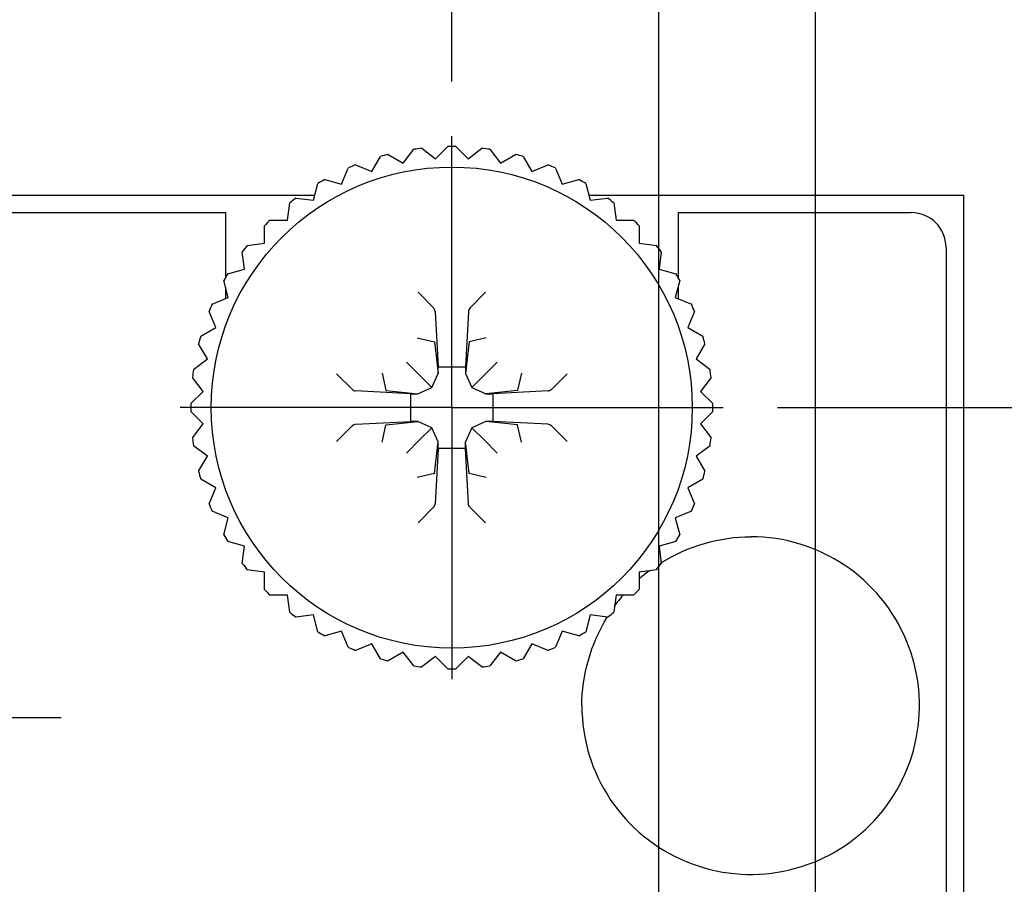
# Model space of a CAD drawing. Header units: inches. Extents: x 0 to 34, y 0 to 22.
# Tile 19 of 36: x 7.4 to 8.5, y 16.2 to 17.2. Entities that reach past the tile are written whole.
import ezdxf

# ---------------------------------------------------------------- set-up
doc = ezdxf.new("R2010")
doc.units = ezdxf.units.IN
doc.header["$LTSCALE"] = 1.87
doc.header["$MEASUREMENT"] = 0
doc.linetypes.add('CENTER', pattern=[0.6, 0.375, -0.075, 0.075, -0.075])
doc.layers.get('0').update_dxf_attribs({"linetype": 'CONTINUOUS'})
doc.layers.add('02___PRT_ALL_AXES', color=7, linetype='CONTINUOUS')
doc.layers.add('DIMENSIONS', color=7, linetype='CONTINUOUS')
doc.styles.get("Standard").update_dxf_attribs({"font": 'txt', "width": 0.8})
doc.dimstyles.new('DIMSTYLE_1', dxfattribs={"dimtxt": 0.125, "dimasz": 0.18, "dimexe": 0.125, "dimexo": 0.0625, "dimgap": 0.03125, "dimtad": 0, "dimtih": 1, "dimtoh": 1, "dimlfac": 0.5, "dimzin": 4, "dimdsep": 46, "dimtxsty": 'STANDARD', "dimblk": '_FILLED', "dimblk1": '_FILLED', "dimblk2": '_FILLED', "dimcen": 0.09, "dimadec": 0, "dimazin": 0, "dimtp": 0.001, "dimtm": 0.001, "dimtfac": 1, "dimtofl": 0, "dimtmove": 0, "dimatfit": 3, "dimldrblk": '_FILLED', "dimfxl": 1, "dimtolj": 1, "dimtzin": 4, "dimarcsym": 0})

# ---------------------------------------------------------------- blocks, each defined once
blk = doc.blocks.new('*D8')
at = {"layer": 'DIMENSIONS', "color": 2, "linetype": 'CONTINUOUS'}
blk.add_line((8.2739, 16.7299), (9.1907, 16.7299), dxfattribs=at)
at = {"layer": 'DIMENSIONS', "color": 2, "linetype": 'CONTINUOUS', "insert": (9.2532, 16.7924), "char_height": 0.125, "width": 1.225, "attachment_point": 1, "line_spacing_factor": 0.9}
blk.add_mtext('4.82{\\Ftxt.shx;\\W1.000000;\\H0.125000; }[122.4]', dxfattribs=at)
blk = doc.blocks.new('_FILLED')
at = {"color": 0, "linetype": 'BYBLOCK'}
blk.add_solid([(0, 0), (-1, 0.1736), (-1, -0.1736)], dxfattribs=at)
blk = doc.blocks.new('*D19')
at = {"layer": 'DIMENSIONS', "color": 2, "linetype": 'CONTINUOUS'}
blk.add_line((7.1614, 17.0034), (7.1614, 17.7302), dxfattribs=at)
at = {"layer": 'DIMENSIONS', "color": 2, "linetype": 'CONTINUOUS', "insert": (7.0989, 17.7927), "char_height": 0.125, "width": 0.925, "attachment_point": 1, "rotation": 90, "line_spacing_factor": 0.9}
blk.add_mtext('.17{\\Ftxt.shx;\\W1.000000;\\H0.125000; }[4.3]', dxfattribs=at)
blk = doc.blocks.new('*D20')
at = {"layer": 'DIMENSIONS', "color": 2, "linetype": 'CONTINUOUS'}
for p, q in [((7.3364, 17.623), (7.3364, 17.7302)), ((7.1954, 17.439), (7.3364, 17.623)), ((7.1954, 16.6914), (7.1954, 17.439))]:
    blk.add_line(p, q, dxfattribs=at)
at = {"layer": 'DIMENSIONS', "color": 2, "linetype": 'CONTINUOUS', "insert": (7.2739, 17.7927), "char_height": 0.125, "width": 0.925, "attachment_point": 1, "rotation": 90, "line_spacing_factor": 0.9}
blk.add_mtext('.15{\\Ftxt.shx;\\W1.000000;\\H0.125000; }[3.9]', dxfattribs=at)
blk = doc.blocks.new('*D21')
at = {"layer": 'DIMENSIONS', "color": 2, "linetype": 'CONTINUOUS'}
blk.add_line((7.8994, 17.1044), (7.8994, 17.7302), dxfattribs=at)
at = {"layer": 'DIMENSIONS', "color": 2, "linetype": 'CONTINUOUS', "insert": (7.8369, 17.7927), "char_height": 0.125, "width": 0.925, "attachment_point": 1, "rotation": 90, "line_spacing_factor": 0.9}
blk.add_mtext('.20{\\Ftxt.shx;\\W1.000000;\\H0.125000; }[5.1]', dxfattribs=at)
blk = doc.blocks.new('*D22')
at = {"layer": 'DIMENSIONS', "color": 2, "linetype": 'CONTINUOUS'}
blk.add_line((8.1374, 15.4844), (8.1374, 17.7302), dxfattribs=at)
at = {"layer": 'DIMENSIONS', "color": 2, "linetype": 'CONTINUOUS', "insert": (8.0749, 17.7927), "char_height": 0.125, "width": 1.225, "attachment_point": 1, "rotation": 90, "line_spacing_factor": 0.9}
blk.add_mtext('2X .32{\\Ftxt.shx;\\W1.000000;\\H0.125000; }[8.1]', dxfattribs=at)
blk = doc.blocks.new('*D23')
at = {"layer": 'DIMENSIONS', "color": 2, "linetype": 'CONTINUOUS'}
blk.add_line((8.3174, 15.4844), (8.3174, 17.7302), dxfattribs=at)
at = {"layer": 'DIMENSIONS', "color": 2, "linetype": 'CONTINUOUS', "insert": (8.2549, 17.7927), "char_height": 0.125, "width": 1.325, "attachment_point": 1, "rotation": 90, "line_spacing_factor": 0.9}
blk.add_mtext('2X .41{\\Ftxt.shx;\\W1.000000;\\H0.125000; }[10.4]', dxfattribs=at)

msp = doc.modelspace()

# ---------------------------------------------------------------- linework, layer by layer
at = {"color": 7, "linetype": 'CONTINUOUS'}
for p, q in [((7.8807, 17.0157), (7.8948, 17.0298)), ((7.904, 17.0298), (7.9182, 17.0157)), ((7.8074, 17.0011), (7.8173, 17.0184)), ((7.8263, 17.0208), (7.8435, 17.0108)), ((7.8435, 17.0108), (7.8557, 17.0267)), ((7.8649, 17.0279), (7.8807, 17.0157)), ((7.9182, 17.0157), (7.934, 17.0279)), ((7.9432, 17.0267), (7.9553, 17.0108)), ((7.9553, 17.0108), (7.9726, 17.0208)), ((7.9815, 17.0184), (7.9915, 17.0011)), ((7.7889, 17.0088), (7.8074, 17.0011)), ((7.9915, 17.0011), (8.01, 17.0088)), ((7.7727, 16.9868), (7.7804, 17.0052)), ((8.0185, 17.0052), (8.0261, 16.9868)), ((7.7403, 16.9681), (7.7455, 16.9873)), ((7.7534, 16.992), (7.7727, 16.9868)), ((8.0261, 16.9868), (8.0454, 16.992)), ((8.0534, 16.9873), (8.0586, 16.9681)), ((6.9114, 16.9739), (7.7418, 16.9739)), ((8.057, 16.9739), (8.4874, 16.9739)), ((8.4874, 16.9739), (8.4874, 6.8459)), ((7.7106, 16.9452), (7.7132, 16.965)), ((7.7205, 16.9707), (7.7403, 16.9681)), ((8.0586, 16.9681), (8.0784, 16.9707)), ((8.0857, 16.965), (8.0883, 16.9452)), ((6.9714, 16.9539), (7.6394, 16.9539)), ((8.1594, 16.9539), (8.4274, 16.9539)), ((7.6906, 16.9452), (7.7106, 16.9452)), ((8.0883, 16.9452), (8.1083, 16.9452)), ((7.6841, 16.9187), (7.6841, 16.9387)), ((8.1148, 16.9387), (8.1148, 16.9187)), ((7.6643, 16.9161), (7.6841, 16.9187)), ((8.1148, 16.9187), (8.1346, 16.9161)), ((7.6613, 16.889), (7.6586, 16.9088)), ((8.1402, 16.9088), (8.1376, 16.889)), ((8.4674, 16.9139), (8.4674, 6.9059)), ((7.642, 16.8838), (7.6613, 16.889)), ((8.1376, 16.889), (8.1569, 16.8838)), ((7.6425, 16.8566), (7.6373, 16.8759)), ((8.1615, 16.8759), (8.1563, 16.8566)), ((7.8606, 16.8624), (7.8784, 16.8444)), ((7.9382, 16.8624), (7.9206, 16.8444)), ((7.6241, 16.8489), (7.6425, 16.8566)), ((8.1563, 16.8566), (8.1748, 16.8489)), ((7.6282, 16.8219), (7.6205, 16.8404)), ((7.8803, 16.8405), (7.8837, 16.7769)), ((7.9186, 16.8405), (7.9152, 16.7769)), ((8.1783, 16.8404), (8.1707, 16.8219)), ((7.6109, 16.812), (7.6282, 16.8219)), ((8.1707, 16.8219), (8.188, 16.812)), ((7.8597, 16.81), (7.8795, 16.8056)), ((7.8795, 16.8056), (7.8796, 16.8053)), ((7.8796, 16.8053), (7.8836, 16.769)), ((7.9192, 16.8053), (7.9153, 16.769)), ((7.9192, 16.8053), (7.9194, 16.8056)), ((7.9391, 16.81), (7.9194, 16.8056)), ((7.6185, 16.7858), (7.6085, 16.803)), ((8.1904, 16.803), (8.1804, 16.7858)), ((7.6026, 16.7736), (7.6185, 16.7858)), ((7.8473, 16.782), (7.8623, 16.767)), ((7.9516, 16.782), (7.9366, 16.767)), ((8.1804, 16.7858), (8.1962, 16.7736)), ((7.8193, 16.7696), (7.8237, 16.7498)), ((7.8836, 16.769), (7.8837, 16.7769)), ((7.8837, 16.7769), (7.9152, 16.7769)), ((7.9152, 16.7769), (7.9153, 16.769)), ((7.9795, 16.7696), (7.9751, 16.7498)), ((7.6136, 16.7486), (7.6014, 16.7644)), ((7.7669, 16.7687), (7.7849, 16.751)), ((7.8623, 16.767), (7.8764, 16.7529)), ((7.8764, 16.7529), (7.8836, 16.769)), ((7.9153, 16.769), (7.9225, 16.7529)), ((7.9366, 16.767), (7.9225, 16.7529)), ((8.0319, 16.7687), (8.014, 16.7509)), ((8.1974, 16.7644), (8.1853, 16.7486)), ((7.5995, 16.7345), (7.6136, 16.7486)), ((7.8524, 16.7456), (7.7888, 16.749)), ((7.824, 16.7497), (7.8237, 16.7498)), ((7.824, 16.7497), (7.8603, 16.7457)), ((7.8603, 16.7457), (7.8764, 16.7529)), ((7.9225, 16.7529), (7.9386, 16.7457)), ((7.9748, 16.7497), (7.9386, 16.7457)), ((8.01, 16.749), (7.9465, 16.7456)), ((7.9751, 16.7498), (7.9748, 16.7497)), ((8.1853, 16.7486), (8.1994, 16.7345)), ((7.8524, 16.7456), (7.8603, 16.7457)), ((7.8524, 16.7141), (7.8524, 16.7456)), ((7.9386, 16.7457), (7.9465, 16.7456)), ((7.9465, 16.7456), (7.9465, 16.7141)), ((7.6136, 16.7111), (7.5995, 16.7253)), ((8.1994, 16.7253), (8.1853, 16.7111)), ((7.7888, 16.7107), (7.8524, 16.7141)), ((7.824, 16.7101), (7.8603, 16.714)), ((7.8603, 16.714), (7.8524, 16.7141)), ((7.8764, 16.7068), (7.8603, 16.714)), ((7.9386, 16.714), (7.9225, 16.7068)), ((7.9465, 16.7141), (7.9386, 16.714)), ((7.9748, 16.7101), (7.9386, 16.714)), ((8.01, 16.7107), (7.9465, 16.7141)), ((7.6014, 16.6953), (7.6136, 16.7111)), ((7.7669, 16.6911), (7.7849, 16.7088)), ((7.8193, 16.6902), (7.8237, 16.7099)), ((7.8237, 16.7099), (7.824, 16.7101)), ((7.8623, 16.6927), (7.8764, 16.7068)), ((7.8836, 16.6907), (7.8764, 16.7068)), ((7.9225, 16.7068), (7.9153, 16.6907)), ((7.9366, 16.6927), (7.9225, 16.7068)), ((7.9748, 16.7101), (7.9751, 16.7099)), ((7.9795, 16.6902), (7.9751, 16.7099)), ((8.0319, 16.6911), (8.014, 16.7088)), ((8.1853, 16.7111), (8.1974, 16.6953)), ((7.8473, 16.6777), (7.8623, 16.6927)), ((7.8796, 16.6545), (7.8836, 16.6907)), ((7.8837, 16.6828), (7.8836, 16.6907)), ((7.9152, 16.6828), (7.9153, 16.6907)), ((7.9192, 16.6545), (7.9153, 16.6907)), ((7.9516, 16.6777), (7.9366, 16.6927)), ((7.6185, 16.674), (7.6026, 16.6861)), ((7.8837, 16.6828), (7.8803, 16.6193)), ((7.9152, 16.6828), (7.8837, 16.6828)), ((7.9186, 16.6193), (7.9152, 16.6828)), ((8.1962, 16.6861), (8.1804, 16.674)), ((7.6085, 16.6567), (7.6185, 16.674)), ((8.1804, 16.674), (8.1904, 16.6567)), ((7.6282, 16.6378), (7.6109, 16.6478)), ((7.8795, 16.6542), (7.8597, 16.6498)), ((7.8796, 16.6545), (7.8795, 16.6542)), ((7.9194, 16.6542), (7.9192, 16.6545)), ((7.9391, 16.6498), (7.9194, 16.6542)), ((8.188, 16.6478), (8.1707, 16.6378)), ((7.6205, 16.6193), (7.6282, 16.6378)), ((8.1707, 16.6378), (8.1783, 16.6193)), ((7.8783, 16.6154), (7.8606, 16.5974)), ((7.9382, 16.5974), (7.9205, 16.6153)), ((7.6425, 16.6032), (7.6241, 16.6108)), ((7.6373, 16.5839), (7.6425, 16.6032)), ((8.1748, 16.6108), (8.1563, 16.6032)), ((8.1563, 16.6032), (8.1615, 16.5839)), ((7.6613, 16.5707), (7.642, 16.5759)), ((7.6586, 16.5509), (7.6613, 16.5707)), ((8.1569, 16.5759), (8.1376, 16.5707)), ((8.1376, 16.5707), (8.1402, 16.5509)), ((7.6841, 16.541), (7.6643, 16.5436)), ((8.1346, 16.5436), (8.1148, 16.541)), ((7.6841, 16.521), (7.6841, 16.541)), ((8.1148, 16.541), (8.1148, 16.521)), ((7.7106, 16.5145), (7.6906, 16.5145)), ((7.7132, 16.4947), (7.7106, 16.5145)), ((8.0883, 16.5145), (8.0857, 16.4947)), ((8.1083, 16.5145), (8.0883, 16.5145)), ((7.7403, 16.4917), (7.7205, 16.4891)), ((7.7455, 16.4724), (7.7403, 16.4917)), ((8.0586, 16.4917), (8.0534, 16.4724)), ((8.0784, 16.4891), (8.0586, 16.4917)), ((7.7727, 16.473), (7.7534, 16.4678)), ((7.7804, 16.4545), (7.7727, 16.473)), ((8.0261, 16.473), (8.0185, 16.4545)), ((8.0454, 16.4678), (8.0261, 16.473)), ((7.8074, 16.4586), (7.7889, 16.451)), ((7.8173, 16.4413), (7.8074, 16.4586)), ((7.9915, 16.4586), (7.9815, 16.4413)), ((8.01, 16.451), (7.9915, 16.4586)), ((7.8435, 16.4489), (7.8263, 16.4389)), ((7.8557, 16.4331), (7.8435, 16.4489)), ((7.8807, 16.444), (7.8649, 16.4319)), ((7.8948, 16.4299), (7.8807, 16.444)), ((7.9182, 16.444), (7.904, 16.4299)), ((7.934, 16.4319), (7.9182, 16.444)), ((7.9553, 16.4489), (7.9432, 16.4331)), ((7.9726, 16.4389), (7.9553, 16.4489))]:
    msp.add_line(p, q, dxfattribs=at)
msp.add_circle((7.8994, 16.7299), 0.2764, dxfattribs=at)
for centre, radius, start, end in [((7.8994, 16.7299), 0.3, 89.1185, 90.8815), ((7.8994, 16.7299), 0.3, 104.1185, 105.8815), ((7.8994, 16.7299), 0.3, 96.6185, 98.3815), ((7.8994, 16.7299), 0.3, 81.6185, 83.3815), ((7.8994, 16.7299), 0.3, 74.1185, 75.8815), ((7.8994, 16.7299), 0.3, 111.6185, 113.3815), ((7.8994, 16.7299), 0.3, 66.6185, 68.3815), ((7.8988, 16.731), 0.2987, 119.1146, 120.8854), ((7.8994, 16.7299), 0.3, 59.1185, 60.8815), ((7.8994, 16.7299), 0.3, 126.6185, 128.3815), ((7.8994, 16.7299), 0.3, 51.6185, 53.3815), ((8.4274, 16.9139), 0.04, 0, 90), ((7.8994, 16.7299), 0.3, 134.1185, 135.8815), ((7.8994, 16.7299), 0.3, 44.1185, 45.8815), ((7.8994, 16.7299), 0.3, 141.6185, 143.3815), ((7.8994, 16.7299), 0.3, 36.6185, 38.3815), ((7.8994, 16.7299), 0.3, 149.1185, 150.8815), ((7.8994, 16.7299), 0.3, 29.1185, 30.8815), ((7.8994, 16.7299), 0.3, 156.6185, 158.3815), ((7.8994, 16.7299), 0.3, 21.6185, 23.3815), ((7.8994, 16.7299), 0.3, 164.1185, 165.8815), ((7.8994, 16.7299), 0.3, 14.1185, 15.8815), ((7.8994, 16.7299), 0.3, 171.6185, 173.3815), ((7.8994, 16.7299), 0.3, 6.6185, 8.3815), ((7.8994, 16.7299), 0.3, 179.1185, 180.8815), ((7.8994, 16.7299), 0.3, 359.1185, 0.8815), ((7.8994, 16.7299), 0.3, 186.6185, 188.3815), ((7.8994, 16.7299), 0.3, 351.6185, 353.3815), ((7.8994, 16.7299), 0.3, 194.1185, 195.8815), ((7.8994, 16.7299), 0.3, 344.1185, 345.8815), ((7.8994, 16.7299), 0.3, 201.6185, 203.3815), ((7.8994, 16.7299), 0.3, 336.6185, 338.3815), ((7.8994, 16.7299), 0.3, 209.1185, 210.8815), ((7.8994, 16.7299), 0.3, 329.1185, 330.8815), ((7.8994, 16.7299), 0.3, 216.6185, 218.3815), ((7.8994, 16.7299), 0.3, 321.6185, 323.3815), ((7.8994, 16.7299), 0.3, 224.1185, 225.8815), ((7.8994, 16.7299), 0.3, 314.1185, 315.8815), ((7.8994, 16.7299), 0.3, 231.6185, 233.3815), ((7.8994, 16.7299), 0.3, 306.6185, 308.3815), ((7.8988, 16.7287), 0.2987, 239.1146, 240.8854), ((7.8994, 16.7299), 0.3, 299.1185, 300.8815), ((7.8994, 16.7299), 0.3, 246.6185, 248.3815), ((7.8994, 16.7299), 0.3, 291.6185, 293.3815), ((7.8994, 16.7299), 0.3, 254.1185, 255.8815), ((7.8994, 16.7299), 0.3, 284.1185, 285.8815), ((7.8994, 16.7299), 0.3, 261.6185, 263.3815), ((7.8994, 16.7299), 0.3, 276.6185, 278.3815), ((7.8994, 16.7299), 0.3, 269.1185, 270.8815)]:
    msp.add_arc(centre, radius, start, end, dxfattribs=at)
at = {"color": 40, "linetype": 'CONTINUOUS'}
for centre, radius, start, end in [((8.2429, 16.3876), 0.194, 180.0018, 90.0023), ((8.2372, 16.3929), 0.1862, 129.5589, 131.1413), ((8.2389, 16.3908), 0.1888, 127.3956, 129.5576), ((8.2402, 16.3892), 0.1909, 126.5658, 127.3981), ((8.2391, 16.3921), 0.1881, 139.3826, 142.6051), ((8.2418, 16.3899), 0.1916, 142.6007, 144.4358)]:
    msp.add_arc(centre, radius, start, end, dxfattribs=at)
at = {"color": 7, "linetype": 'CONTINUOUS'}
msp.add_ellipse((7.7892, 16.6907), major_axis=(-0.0001, 0.02), ratio=0.487612, start_param=0.023739, end_param=0.442618, dxfattribs=at)
for points, knots in [([(7.8803, 16.8405), (7.8802, 16.8408), (7.8801, 16.8415), (7.8797, 16.8425), (7.8791, 16.8435), (7.8787, 16.8441), (7.8784, 16.8444)], [0, 0, 0, 0, 0.229991, 0.471038, 0.726338, 1, 1, 1, 1]), ([(7.9206, 16.8444), (7.92, 16.8438), (7.9191, 16.8426), (7.9186, 16.8411), (7.9186, 16.8405)], [0, 0, 0, 0, 0.533893, 1, 1, 1, 1]), ([(7.7849, 16.751), (7.7855, 16.7504), (7.7867, 16.7495), (7.7882, 16.7491), (7.7888, 16.749)], [0, 0, 0, 0, 0.533893, 1, 1, 1, 1]), ([(8.01, 16.749), (8.0104, 16.7491), (8.0111, 16.7492), (8.0121, 16.7496), (8.013, 16.7502), (8.0137, 16.7506), (8.014, 16.7509)], [0, 0, 0, 0, 0.229991, 0.471038, 0.726338, 1, 1, 1, 1]), ([(8.014, 16.7088), (8.0134, 16.7093), (8.0122, 16.7102), (8.0107, 16.7107), (8.01, 16.7107)], [0, 0, 0, 0, 0.533893, 1, 1, 1, 1]), ([(7.8784, 16.6153), (7.8787, 16.6156), (7.8791, 16.6163), (7.8797, 16.6173), (7.8801, 16.6182), (7.8802, 16.6189), (7.8803, 16.6193)], [0, 0, 0, 0, 0.273672, 0.52896, 0.77001, 1, 1, 1, 1]), ([(7.9206, 16.6154), (7.92, 16.6159), (7.9191, 16.6171), (7.9186, 16.6186), (7.9186, 16.6193)], [0, 0, 0, 0, 0.535971, 1, 1, 1, 1])]:
    msp.add_open_spline(points, degree=3, knots=knots, dxfattribs=at)
at = {"color": 40, "linetype": 'CONTINUOUS'}
for points in [[(8.1398, 16.5516), (8.171, 16.5709), (8.2075, 16.5816), (8.243, 16.5816)], [(8.0489, 16.3876), (8.0489, 16.4224), (8.0592, 16.4583), (8.0779, 16.4892)]]:
    msp.add_open_spline(points, degree=3, dxfattribs=at)
at = {"layer": '02___PRT_ALL_AXES', "color": 7, "linetype": 'CENTER'}
for p, q in [((7.8994, 16.7299), (7.8994, 17.0419)), ((7.8994, 16.7299), (7.5874, 16.7299)), ((7.8994, 16.7299), (7.8994, 16.4179)), ((7.8994, 16.7299), (8.2114, 16.7299)), ((7.1954, 16.3739), (7.4504, 16.3739))]:
    msp.add_line(p, q, dxfattribs=at)
at = {"layer": '02___PRT_ALL_AXES', "color": 7, "linetype": 'CONTINUOUS'}
for p, q in [((7.6394, 16.9539), (7.6394, 16.8795)), ((8.1594, 16.9539), (8.1594, 16.8795)), ((7.6394, 16.8681), (7.6394, 16.8553)), ((8.1594, 16.8681), (8.1594, 16.8553))]:
    msp.add_line(p, q, dxfattribs=at)

# ---------------------------------------------------------------- dimensions: what is measured, and where the dimension line sits
at = {"layer": 'DIMENSIONS', "color": 2, "linetype": 'CONTINUOUS'}
for feature_location, picture, middle in [((8.3174, 15.4844), '*D23', (8.3174, 18.4552)), ((8.1374, 15.4844), '*D22', (8.1374, 18.4052))]:
    dim = msp.add_ordinate_dim(feature_location=feature_location, offset=(0, 2.2459), dtype=1, origin=(7.4994, 15.4219), text='2X <>', dimstyle='DIMSTYLE_1', dxfattribs=at)
    dim.commit()
    dim.dimension.update_dxf_attribs({"geometry": picture, "text_midpoint": middle})
for feature_location, offset, dtype, origin, picture, middle in [((7.1614, 17.0034), (0, 0.7269), 1, (7.4994, 16.9409), '*D19', (7.1614, 18.2552)), ((7.1954, 16.6914), (0.141, 1.0389), 0, (7.4994, 16.6289), '*D20', (7.3364, 18.2552)), ((7.8994, 17.1044), (0, 0.6259), 1, (7.4994, 17.0419), '*D21', (7.8994, 18.2552)), ((8.2739, 16.7299), (0.9168, 0), 0, (8.2114, 7.0899), '*D8', (9.8657, 16.7299))]:
    dim = msp.add_ordinate_dim(feature_location=feature_location, offset=offset, dtype=dtype, origin=origin, dimstyle='DIMSTYLE_1', dxfattribs=at)
    dim.commit()
    dim.dimension.update_dxf_attribs({"geometry": picture, "text_midpoint": middle})

doc.saveas('drawing.dxf')
